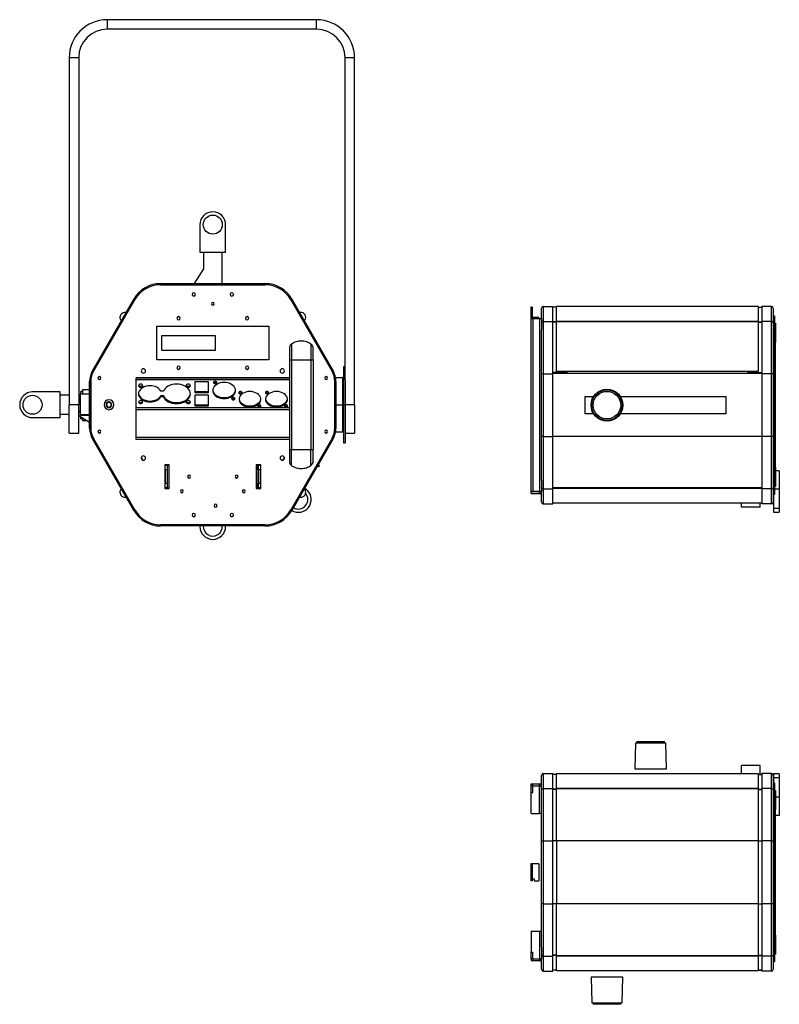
# Model space of a CAD drawing. Header units: millimetres. Extents: x 26 to 402, y 12 to 266.
# Tile 1 of 6: x 26 to 185, y 59 to 266. Entities that reach past the tile are written whole.
import ezdxf

# ---------------------------------------------------------------- set-up
doc = ezdxf.new("R2010")
doc.units = ezdxf.units.MM

msp = doc.modelspace()

# ---------------------------------------------------------------- linework, layer by layer
at = {"color": 7, "linetype": 'Continuous', "lineweight": 25}
for p, q in [((44.18, 265.96), (44.18, 263.96)), ((88.18, 265.96), (44.18, 265.96)), ((88.18, 263.96), (88.18, 265.96)), ((88.18, 263.96), (44.18, 263.96)), ((38.18, 257.96), (36.18, 257.96)), ((36.18, 257.96), (36.18, 184.96)), ((38.18, 257.96), (38.18, 184.96)), ((94.18, 190.25), (94.18, 257.96)), ((96.18, 257.96), (94.18, 257.96)), ((96.18, 184.96), (96.18, 257.96)), ((63.68, 222.85), (63.68, 217.05)), ((69.08, 217.05), (69.08, 222.85)), ((63.68, 217.05), (69.08, 217.05)), ((64.39, 217.05), (64.39, 213.54)), ((68.37, 210.45), (68.37, 217.05)), ((64.39, 213.54), (62.46, 210.45)), ((55.41, 210.45), (55.41, 210.21)), ((55.41, 210.45), (77.35, 210.45)), ((55.41, 210.21), (77.35, 210.21)), ((77.35, 210.21), (77.35, 210.45)), ((41.09, 192.13), (49.79, 207.2)), ((49.99, 207.08), (49.79, 207.2)), ((82.97, 207.2), (82.76, 207.08)), ((82.97, 207.2), (91.67, 192.13)), ((41.29, 192.01), (49.99, 207.08)), ((49.99, 207.08), (41.29, 192.01)), ((82.76, 207.08), (91.46, 192.01)), ((91.46, 192.01), (82.76, 207.08)), ((133.55, 205.48), (133.25, 205.48)), ((133.25, 205.48), (133.25, 203.38)), ((133.55, 205.48), (133.55, 203.38)), ((135.49, 203.1), (135.49, 205.28)), ((135.85, 205.64), (135.85, 202.48)), ((135.85, 205.64), (137.85, 205.64)), ((137.85, 202.48), (137.85, 205.64)), ((138.65, 205.48), (137.85, 205.48)), ((181.05, 205.64), (138.65, 205.64)), ((138.65, 202.51), (138.65, 205.64)), ((181.05, 205.64), (181.05, 202.51)), ((181.05, 205.48), (181.85, 205.48)), ((183.85, 205.64), (181.85, 205.64)), ((181.85, 205.64), (181.85, 202.48)), ((183.85, 202.48), (183.85, 205.64)), ((184.21, 205.28), (184.21, 202.22)), ((133.25, 203.38), (133.55, 203.38)), ((133.29, 166.7), (133.29, 203.1)), ((133.29, 203.1), (133.69, 203.1)), ((133.55, 203.1), (133.55, 203.38)), ((133.55, 203.38), (133.95, 203.38)), ((133.69, 203.1), (135.09, 203.1)), ((133.69, 203.1), (133.69, 166.7)), ((133.95, 203.38), (133.95, 203.1)), ((133.95, 203.38), (134.95, 203.38)), ((134.95, 203.1), (134.95, 203.38)), ((135.09, 203.1), (135.09, 166.7)), ((135.09, 203.1), (135.49, 203.1)), ((135.49, 203.1), (135.49, 200.74)), ((184.21, 203.68), (184.45, 203.68)), ((184.45, 203.68), (184.45, 197.68)), ((54.58, 201.51), (78.18, 201.51)), ((54.58, 194.41), (54.58, 201.51)), ((78.18, 201.51), (78.18, 194.41)), ((135.85, 202.48), (135.85, 191.48)), ((135.85, 202.48), (137.85, 202.48)), ((137.85, 191.48), (137.85, 202.48)), ((138.65, 202.39), (137.85, 202.39)), ((138.65, 202.33), (137.85, 202.33)), ((181.05, 202.51), (138.65, 202.51)), ((138.65, 202.43), (138.65, 202.51)), ((181.05, 202.43), (138.65, 202.43)), ((138.65, 191.97), (138.65, 202.43)), ((181.05, 202.51), (181.05, 202.43)), ((181.05, 202.43), (181.05, 191.97)), ((181.05, 202.39), (181.85, 202.39)), ((181.05, 202.33), (181.85, 202.33)), ((181.85, 202.48), (181.85, 191.48)), ((183.85, 202.48), (181.85, 202.48)), ((183.85, 191.48), (183.85, 202.48)), ((184.21, 202.22), (184.21, 191.48)), ((184.45, 202.16), (184.69, 202.16)), ((184.69, 202.16), (184.69, 198.16)), ((66.98, 199.46), (55.58, 199.46)), ((55.58, 199.46), (55.58, 196.46)), ((66.98, 196.46), (66.98, 199.46)), ((135.49, 191.48), (135.49, 200.74)), ((82.48, 196.86), (82.48, 194.38)), ((82.94, 197.7), (82.94, 194.38)), ((87.01, 197.7), (87.01, 194.38)), ((87.48, 194.38), (87.48, 196.86)), ((184.45, 197.68), (184.21, 197.68)), ((184.69, 198.16), (184.45, 198.16)), ((184.45, 172.08), (184.45, 197.68)), ((184.69, 171.76), (184.69, 198.16)), ((55.58, 196.46), (66.98, 196.46)), ((78.18, 194.41), (54.58, 194.41)), ((82.48, 194.38), (82.48, 175.54)), ((82.48, 194.38), (82.94, 194.38)), ((82.94, 194.38), (82.94, 175.54)), ((87.01, 194.38), (87.01, 175.54)), ((87.48, 194.38), (87.48, 175.54)), ((94.18, 192.96), (93.88, 192.96)), ((93.88, 192.96), (93.88, 184.96)), ((41.09, 192.13), (41.29, 192.01)), ((50.24, 190.62), (82.48, 190.62)), ((50.24, 177.67), (50.24, 190.62)), ((82.48, 190.6), (50.24, 190.6)), ((91.46, 192.01), (91.67, 192.13)), ((93.68, 190.66), (92.2, 190.66)), ((93.68, 190.66), (93.68, 184.96)), ((135.85, 191.48), (135.49, 191.48)), ((135.49, 178.28), (135.49, 191.48)), ((135.85, 191.48), (137.85, 191.48)), ((135.85, 191.48), (135.85, 178.28)), ((140.85, 191.78), (137.85, 191.78)), ((140.85, 191.78), (137.85, 191.78)), ((181.85, 191.55), (137.85, 191.55)), ((137.85, 178.28), (137.85, 191.48)), ((181.05, 191.97), (138.65, 191.97)), ((181.05, 191.97), (138.65, 191.97)), ((138.65, 191.97), (138.65, 191.97)), ((140.85, 191.97), (140.85, 191.78)), ((140.85, 191.78), (140.85, 191.78)), ((178.85, 191.78), (178.85, 191.97)), ((178.85, 191.78), (181.85, 191.78)), ((178.85, 191.78), (178.85, 191.78)), ((178.85, 191.78), (181.85, 191.78)), ((181.05, 191.97), (181.05, 191.97)), ((183.85, 191.48), (181.85, 191.48)), ((181.85, 191.48), (181.85, 178.28)), ((184.21, 191.48), (183.85, 191.48)), ((183.85, 178.28), (183.85, 191.48)), ((184.21, 191.48), (184.21, 178.28)), ((40.72, 189.89), (40.48, 189.89)), ((40.48, 188.45), (40.48, 189.89)), ((40.72, 188.45), (40.72, 189.89)), ((40.72, 189.89), (40.72, 180.03)), ((82.48, 190.2), (50.24, 190.2)), ((51.22, 188.87), (51.22, 188.66)), ((61.22, 188.87), (61.22, 188.66)), ((65.48, 189.8), (62.58, 189.8)), ((62.58, 189.8), (62.58, 187.54)), ((65.48, 187.54), (65.48, 189.8)), ((66.88, 189.62), (66.88, 189.41)), ((92.27, 189.89), (92.03, 189.89)), ((92.03, 189.89), (92.03, 188.45)), ((92.03, 180.03), (92.03, 189.89)), ((92.27, 189.89), (92.27, 188.45)), ((94.18, 190.25), (94.18, 184.96)), ((34.28, 187.66), (28.48, 187.66)), ((34.28, 182.26), (34.28, 187.66)), ((36.18, 186.95), (34.28, 186.95)), ((38.57, 186.95), (38.18, 186.95)), ((38.57, 186.47), (38.18, 186.47)), ((40.48, 187.16), (38.57, 187.16)), ((38.57, 182.88), (38.57, 187.16)), ((38.96, 187.78), (38.62, 187.78)), ((38.62, 187.16), (38.62, 187.78)), ((40.48, 188.12), (38.96, 188.08)), ((38.96, 188.08), (38.96, 187.16)), ((40.72, 188.45), (40.48, 188.45)), ((40.48, 188.45), (40.48, 188.44)), ((40.48, 188.16), (40.48, 188.44)), ((40.48, 188.44), (40.72, 188.44)), ((40.48, 180.03), (40.48, 188.16)), ((40.48, 188.16), (40.72, 188.16)), ((40.72, 180.03), (40.72, 188.16)), ((55.99, 187.82), (55.46, 187.82)), ((55.46, 186.9), (55.46, 186.69)), ((55.46, 186.9), (55.99, 186.9)), ((55.46, 186.69), (55.99, 186.69)), ((55.99, 186.9), (55.99, 186.69)), ((62.58, 187.75), (65.48, 187.75)), ((62.58, 187.54), (65.48, 187.54)), ((65.48, 186.97), (62.58, 186.97)), ((62.58, 186.97), (62.58, 184.71)), ((65.48, 184.71), (65.48, 186.97)), ((68.78, 186.47), (68.78, 186.26)), ((72.2, 187.49), (72.2, 187.27)), ((77.8, 187.49), (77.8, 187.27)), ((92.03, 188.45), (92.27, 188.45)), ((92.27, 188.44), (92.03, 188.44)), ((92.03, 188.16), (92.27, 188.16)), ((92.03, 188.16), (92.03, 180.03)), ((92.27, 188.45), (92.27, 188.44)), ((92.27, 188.44), (92.27, 188.16)), ((92.27, 188.16), (92.27, 180.03)), ((144.65, 186.7), (146.45, 186.7)), ((144.65, 183.06), (144.65, 186.7)), ((152.05, 186.7), (174.25, 186.7)), ((174.25, 186.7), (174.25, 183.06)), ((38.18, 184.96), (36.18, 184.96)), ((36.18, 178.96), (36.18, 184.96)), ((38.18, 178.96), (38.18, 184.96)), ((44.08, 185.14), (43.98, 185.19)), ((44.99, 184.77), (45.09, 184.73)), ((51.22, 185.42), (51.22, 185.21)), ((53.18, 185.75), (53.18, 185.54)), ((58.78, 185.41), (58.78, 185.2)), ((61.22, 185.42), (61.22, 185.21)), ((62.58, 184.92), (65.48, 184.92)), ((62.58, 184.71), (65.48, 184.71)), ((70.68, 186.23), (70.68, 186.01)), ((74.18, 184.71), (74.18, 184.49)), ((76.16, 184.69), (76.16, 184.47)), ((79.78, 184.71), (79.78, 184.49)), ((81.76, 184.69), (81.76, 184.47)), ((92.27, 184.96), (93.68, 184.96)), ((93.88, 184.96), (93.68, 184.96)), ((93.68, 184.96), (93.68, 179.26)), ((93.88, 184.96), (94.18, 184.96)), ((93.88, 184.96), (93.88, 176.96)), ((96.18, 184.96), (94.18, 184.96)), ((94.18, 184.96), (94.18, 176.96)), ((96.18, 184.96), (96.18, 178.96)), ((28.48, 182.26), (34.28, 182.26)), ((34.28, 182.97), (36.18, 182.97)), ((38.57, 183.53), (38.18, 183.53)), ((38.18, 183.45), (38.57, 183.45)), ((38.18, 182.73), (40.48, 181.29)), ((38.57, 182.76), (38.57, 182.88)), ((40.48, 182.88), (38.57, 182.88)), ((38.57, 182.76), (40.48, 182.76)), ((38.62, 181.98), (38.62, 182.45)), ((82.48, 184.31), (50.24, 184.31)), ((82.48, 183.93), (50.24, 183.93)), ((146.45, 183.06), (144.65, 183.06)), ((174.25, 183.06), (152.05, 183.06)), ((38.62, 181.98), (38.96, 181.98)), ((38.96, 182.24), (38.96, 181.68)), ((38.96, 181.68), (39.9, 181.65)), ((36.18, 178.96), (38.18, 178.96)), ((40.48, 180.03), (40.72, 180.03)), ((92.03, 180.03), (92.27, 180.03)), ((92.2, 179.26), (93.68, 179.26)), ((94.18, 178.96), (96.18, 178.96)), ((135.49, 169.02), (135.49, 178.28)), ((135.85, 178.28), (135.49, 178.28)), ((135.85, 178.28), (135.85, 167.27)), ((135.85, 178.28), (137.85, 178.28)), ((137.85, 167.27), (137.85, 178.28)), ((181.85, 178.28), (137.85, 178.28)), ((181.85, 178.28), (181.85, 167.27)), ((183.85, 178.28), (181.85, 178.28)), ((183.85, 167.27), (183.85, 178.28)), ((184.21, 178.28), (183.85, 178.28)), ((184.21, 178.28), (184.21, 167.53)), ((41.29, 177.9), (41.09, 177.78)), ((49.79, 162.71), (41.09, 177.78)), ((49.99, 162.83), (41.29, 177.9)), ((41.29, 177.9), (49.99, 162.83)), ((82.48, 178.05), (50.24, 178.05)), ((82.48, 177.67), (50.24, 177.67)), ((91.46, 177.9), (82.76, 162.83)), ((82.76, 162.83), (91.46, 177.9)), ((91.67, 177.78), (82.97, 162.71)), ((91.67, 177.78), (91.46, 177.9)), ((93.88, 176.96), (94.18, 176.96)), ((82.48, 175.54), (82.48, 173.06)), ((82.94, 172.21), (82.94, 175.54)), ((87.01, 172.21), (87.01, 175.54)), ((87.48, 173.06), (87.48, 175.54)), ((51.75, 173.31), (51.34, 173.85)), ((57.23, 172.36), (56.28, 172.36)), ((56.28, 172.36), (56.28, 167.36)), ((56.38, 171.26), (56.38, 172.26)), ((56.38, 172.26), (56.78, 172.26)), ((56.78, 172.26), (56.78, 171.26)), ((56.78, 172.26), (57.11, 172.26)), ((57.11, 172.26), (57.11, 167.46)), ((57.11, 172.26), (57.23, 172.26)), ((57.23, 167.36), (57.23, 172.36)), ((76.48, 172.36), (75.53, 172.36)), ((75.53, 172.36), (75.53, 167.36)), ((75.53, 172.26), (75.64, 172.26)), ((75.64, 172.26), (75.64, 167.46)), ((75.64, 172.26), (75.98, 172.26)), ((75.98, 172.26), (76.38, 172.26)), ((75.98, 171.26), (75.98, 172.26)), ((76.38, 172.26), (76.38, 171.26)), ((76.48, 167.36), (76.48, 172.36)), ((81.42, 173.85), (81.01, 173.31)), ((88.4, 172.12), (88.62, 171.9)), ((88.55, 172.38), (88.83, 172.11)), ((88.83, 172.11), (88.62, 171.9)), ((184.21, 172.08), (184.45, 172.08)), ((184.45, 172.08), (184.45, 166.08)), ((56.78, 171.26), (56.38, 171.26)), ((56.38, 171.26), (56.38, 168.46)), ((56.78, 171.26), (56.78, 168.46)), ((76.38, 171.26), (75.98, 171.26)), ((75.98, 171.26), (75.98, 168.46)), ((76.38, 171.26), (76.38, 168.46)), ((184.45, 171.76), (184.69, 171.76)), ((184.69, 171.76), (184.69, 167.76)), ((185.49, 171.05), (184.69, 171.05)), ((185.49, 171.05), (185.49, 167.23)), ((56.38, 169.16), (56.28, 169.22)), ((56.38, 168.46), (56.78, 168.46)), ((56.38, 167.46), (56.38, 168.46)), ((56.78, 168.46), (56.78, 167.46)), ((75.98, 167.46), (75.98, 168.46)), ((75.98, 168.46), (76.38, 168.46)), ((76.48, 169.22), (76.38, 169.16)), ((76.38, 168.46), (76.38, 167.46)), ((135.49, 169.02), (135.49, 166.7)), ((184.69, 167.76), (184.45, 167.76)), ((56.28, 167.36), (57.23, 167.36)), ((56.78, 167.46), (56.38, 167.46)), ((56.78, 167.46), (57.11, 167.46)), ((57.11, 167.46), (57.23, 167.46)), ((75.53, 167.46), (75.64, 167.46)), ((75.53, 167.36), (76.48, 167.36)), ((75.64, 167.46), (75.98, 167.46)), ((76.38, 167.46), (75.98, 167.46)), ((86.27, 166.95), (85.73, 167.49)), ((133.29, 166.3), (133.29, 166.7)), ((133.29, 166.7), (135.09, 166.7)), ((133.69, 166.7), (133.29, 166.7)), ((133.29, 166.3), (135.09, 166.3)), ((135.09, 166.7), (133.69, 166.7)), ((135.49, 166.7), (135.09, 166.7)), ((135.09, 166.3), (135.09, 166.7)), ((135.49, 164.48), (135.49, 166.7)), ((135.85, 167.27), (137.85, 167.27)), ((135.85, 167.27), (135.85, 164.12)), ((181.85, 167.47), (137.85, 167.47)), ((181.85, 167.34), (137.85, 167.34)), ((137.85, 164.12), (137.85, 167.27)), ((183.85, 167.27), (181.85, 167.27)), ((181.85, 167.27), (181.85, 164.12)), ((183.85, 164.12), (183.85, 167.27)), ((184.21, 167.53), (184.21, 164.48)), ((184.45, 166.08), (184.21, 166.08)), ((184.29, 166.08), (184.29, 163.13)), ((185.49, 167.23), (184.45, 167.23)), ((185.49, 167.23), (185.49, 163.13)), ((135.85, 164.12), (137.85, 164.12)), ((181.85, 164.28), (137.85, 164.28)), ((177.55, 163.43), (177.55, 164.28)), ((181.45, 163.43), (181.45, 164.28)), ((183.85, 164.12), (181.85, 164.12)), ((49.79, 162.71), (49.99, 162.83)), ((82.76, 162.83), (82.97, 162.71)), ((181.45, 163.43), (177.55, 163.43)), ((185.49, 163.13), (184.29, 163.13)), ((184.29, 163.13), (184.29, 162.34)), ((184.29, 162.34), (185.49, 162.34)), ((185.49, 163.13), (185.49, 162.34)), ((55.41, 159.71), (55.41, 159.47)), ((77.35, 159.71), (55.41, 159.71)), ((77.35, 159.47), (55.41, 159.47)), ((63.68, 159.47), (63.68, 159.36)), ((69.08, 159.36), (69.08, 159.47)), ((77.35, 159.47), (77.35, 159.71)), ((155.52, 114.16), (155.52, 113.82)), ((155.52, 114.16), (161.32, 114.16)), ((161.32, 113.82), (161.32, 114.16)), ((155.22, 113.82), (155.08, 108.42)), ((161.62, 113.82), (155.22, 113.82)), ((161.76, 108.42), (161.62, 113.82)), ((155.08, 108.42), (161.76, 108.42)), ((181.45, 109.07), (177.55, 109.07)), ((177.55, 107.38), (177.55, 109.07)), ((181.45, 107.22), (181.45, 109.07)), ((135.49, 104.8), (135.49, 107.02)), ((135.85, 107.38), (135.85, 104.23)), ((135.85, 107.38), (137.85, 107.38)), ((137.85, 104.23), (137.85, 107.38)), ((138.65, 107.22), (137.85, 107.22)), ((138.65, 107.22), (137.85, 107.22)), ((138.65, 107.38), (181.05, 107.38)), ((138.65, 104.26), (138.65, 107.38)), ((181.05, 107.38), (181.05, 104.26)), ((181.05, 107.22), (181.85, 107.22)), ((181.85, 107.22), (181.05, 107.22)), ((183.85, 107.38), (181.85, 107.38)), ((181.85, 107.38), (181.85, 104.23)), ((183.85, 104.23), (183.85, 107.38)), ((184.21, 107.02), (184.21, 103.96)), ((185.49, 107.31), (184.29, 107.31)), ((184.29, 107.31), (184.29, 106.52)), ((185.49, 106.52), (184.29, 106.52)), ((184.29, 106.52), (184.29, 105.42)), ((185.49, 107.31), (185.49, 106.52)), ((185.49, 106.52), (185.49, 102.42)), ((133.29, 105.2), (133.69, 105.2)), ((133.29, 104.8), (133.29, 105.2)), ((133.69, 104.8), (133.29, 104.8)), ((133.29, 103.4), (133.29, 104.8)), ((133.69, 104.8), (133.69, 105.2)), ((133.69, 105.2), (135.09, 105.2)), ((133.69, 104.8), (135.09, 104.8)), ((133.69, 103.4), (133.69, 104.8)), ((135.09, 104.8), (135.09, 105.2)), ((135.09, 104.8), (135.49, 104.8)), ((135.09, 99), (135.09, 104.8)), ((135.09, 99), (135.09, 104.8)), ((135.09, 104.8), (135.09, 104.8)), ((135.09, 104.8), (135.09, 104.8)), ((135.49, 102.39), (135.49, 104.8)), ((135.85, 104.23), (135.85, 93.22)), ((135.85, 104.23), (137.85, 104.23)), ((137.85, 93.22), (137.85, 104.23)), ((138.65, 104.13), (137.85, 104.13)), ((138.65, 104.07), (137.85, 104.07)), ((181.05, 104.26), (138.65, 104.26)), ((138.65, 104.18), (138.65, 104.26)), ((181.05, 104.18), (138.65, 104.18)), ((138.65, 93.22), (138.65, 104.18)), ((181.05, 104.26), (181.05, 104.18)), ((181.05, 104.18), (181.05, 93.22)), ((181.05, 104.13), (181.85, 104.13)), ((181.05, 104.07), (181.85, 104.07)), ((181.85, 104.23), (181.85, 93.22)), ((183.85, 104.23), (181.85, 104.23)), ((183.85, 93.22), (183.85, 104.23)), ((184.21, 105.42), (184.45, 105.42)), ((184.21, 103.96), (184.21, 93.22)), ((184.45, 105.42), (184.45, 99.42)), ((184.45, 103.82), (184.69, 103.82)), ((184.69, 103.82), (184.69, 99.82)), ((133.29, 103.4), (133.69, 103.4)), ((133.29, 99), (133.29, 103.4)), ((135.49, 93.22), (135.49, 102.39)), ((185.49, 102.42), (184.69, 102.42)), ((185.49, 102.42), (185.49, 98.6)), ((184.45, 99.42), (184.21, 99.42)), ((184.69, 99.82), (184.45, 99.82)), ((184.45, 73.82), (184.45, 99.42)), ((184.69, 73.42), (184.69, 99.82)), ((133.29, 99), (135.09, 99)), ((135.49, 99), (135.09, 99)), ((135.09, 99), (135.09, 99)), ((185.49, 98.6), (184.69, 98.6)), ((135.49, 93.22), (135.85, 93.22)), ((135.49, 80.02), (135.49, 93.22)), ((135.85, 93.22), (137.85, 93.22)), ((135.85, 93.22), (135.85, 80.02)), ((137.85, 80.02), (137.85, 93.22)), ((138.65, 93.22), (137.85, 93.22)), ((181.05, 93.22), (138.65, 93.22)), ((138.65, 93.22), (138.65, 80.02)), ((181.05, 93.22), (181.05, 80.02)), ((181.05, 93.22), (181.85, 93.22)), ((183.85, 93.22), (181.85, 93.22)), ((181.85, 93.22), (181.85, 80.02)), ((183.85, 93.22), (184.21, 93.22)), ((183.85, 80.02), (183.85, 93.22)), ((184.21, 93.22), (184.21, 80.02)), ((133.55, 88.42), (133.25, 88.42)), ((133.25, 88.42), (133.25, 84.82)), ((133.55, 88.42), (133.55, 84.82)), ((133.55, 88.42), (133.55, 85.22)), ((133.55, 88.42), (133.55, 88.42)), ((134.95, 88.42), (133.55, 88.42)), ((134.95, 88.42), (134.95, 84.82)), ((133.55, 84.82), (133.55, 85.22)), ((133.55, 85.22), (133.95, 85.22)), ((133.95, 85.22), (133.95, 84.82)), ((133.55, 84.82), (133.25, 84.82)), ((133.55, 84.82), (133.55, 84.82)), ((133.95, 84.82), (134.95, 84.82)), ((135.49, 70.85), (135.49, 80.02)), ((135.85, 80.02), (135.49, 80.02)), ((135.85, 80.02), (135.85, 69.02)), ((135.85, 80.02), (137.85, 80.02)), ((137.85, 69.02), (137.85, 80.02)), ((138.65, 80.02), (137.85, 80.02)), ((181.05, 80.02), (138.65, 80.02)), ((138.65, 69.07), (138.65, 80.02)), ((181.05, 80.02), (181.05, 69.07)), ((181.05, 80.02), (181.85, 80.02)), ((181.85, 80.02), (181.85, 69.02)), ((183.85, 80.02), (181.85, 80.02)), ((183.85, 69.02), (183.85, 80.02)), ((184.21, 80.02), (183.85, 80.02)), ((184.21, 80.02), (184.21, 69.28)), ((133.29, 74.25), (133.29, 69.85)), ((133.29, 74.25), (135.09, 74.25)), ((135.09, 74.25), (135.09, 68.45)), ((135.09, 74.25), (135.49, 74.25)), ((135.09, 74.25), (135.09, 68.45)), ((135.09, 74.25), (135.09, 74.25)), ((184.21, 73.82), (184.45, 73.82)), ((184.45, 73.82), (184.45, 67.82)), ((184.45, 73.42), (184.69, 73.42)), ((184.69, 73.42), (184.69, 69.42)), ((135.49, 70.85), (135.49, 68.45)), ((133.29, 68.45), (133.29, 69.85)), ((133.29, 69.85), (133.69, 69.85)), ((133.69, 68.45), (133.29, 68.45)), ((133.29, 68.45), (133.29, 68.05)), ((133.69, 68.45), (133.69, 69.85)), ((133.69, 68.45), (133.69, 68.05)), ((133.69, 68.45), (135.09, 68.45)), ((135.09, 68.45), (135.49, 68.45)), ((135.09, 68.45), (135.09, 68.05)), ((135.09, 68.45), (135.09, 68.45)), ((135.09, 68.45), (135.09, 68.45)), ((135.49, 66.22), (135.49, 68.45)), ((135.85, 69.02), (137.85, 69.02)), ((135.85, 69.02), (135.85, 65.86)), ((138.65, 69.17), (137.85, 69.17)), ((138.65, 69.11), (137.85, 69.11)), ((137.85, 65.86), (137.85, 69.02)), ((181.05, 69.07), (138.65, 69.07)), ((138.65, 68.99), (138.65, 69.07)), ((181.05, 68.99), (138.65, 68.99)), ((138.65, 65.87), (138.65, 68.99)), ((181.05, 69.17), (181.85, 69.17)), ((181.05, 69.11), (181.85, 69.11)), ((181.05, 69.07), (181.05, 68.99)), ((181.05, 68.99), (181.05, 65.87)), ((183.85, 69.02), (181.85, 69.02)), ((181.85, 69.02), (181.85, 65.86)), ((183.85, 65.86), (183.85, 69.02)), ((184.21, 69.28), (184.21, 66.22)), ((184.69, 69.42), (184.45, 69.42)), ((133.29, 68.05), (133.69, 68.05)), ((133.69, 68.05), (135.09, 68.05)), ((184.45, 67.82), (184.21, 67.82)), ((135.85, 65.86), (137.85, 65.86)), ((138.65, 66.02), (137.85, 66.02)), ((138.65, 66.02), (137.85, 66.02)), ((181.05, 65.87), (138.65, 65.87)), ((145.91, 64.6), (146.05, 59.2)), ((152.59, 64.6), (145.91, 64.6)), ((152.45, 59.2), (152.59, 64.6)), ((181.05, 66.02), (181.85, 66.02)), ((181.85, 66.02), (181.05, 66.02)), ((183.85, 65.86), (181.85, 65.86)), ((146.05, 59.2), (152.45, 59.2)), ((146.35, 59.2), (146.35, 58.86)), ((152.15, 58.86), (146.35, 58.86)), ((152.15, 58.86), (152.15, 59.2))]:
    msp.add_line(p, q, dxfattribs=at)
at = {"color": 7, "linetype": 'Continuous', "lineweight": 25, "flags": 128}
for points in [[(48.14, 204.35), (48.08, 204.35), (47.99, 204.36)], [(84.77, 204.36), (84.68, 204.35), (84.61, 204.35)], [(47.06, 202.75), (47.11, 202.68), (47.14, 202.62)], [(53.18, 188.96), (52.76, 188.94), (52.35, 188.86), (51.97, 188.73), (51.62, 188.56), (51.32, 188.35), (51.08, 188.11), (50.9, 187.84), (50.79, 187.55), (50.76, 187.25), (50.79, 186.96), (50.9, 186.67), (51.08, 186.4), (51.32, 186.15), (51.62, 185.94), (51.97, 185.77), (52.35, 185.64), (52.76, 185.57), (53.18, 185.54)], [(51.22, 189.3), (51.04, 189.27), (50.9, 189.2), (50.8, 189.1), (50.77, 188.98), (50.8, 188.86), (50.9, 188.75), (51.04, 188.68), (51.22, 188.66)], [(51.22, 188.66), (51.39, 188.68), (51.54, 188.75), (51.63, 188.86), (51.67, 188.98), (51.63, 189.1), (51.54, 189.2), (51.39, 189.27), (51.22, 189.3)], [(55.46, 187.82), (55.31, 188.06), (55.11, 188.28), (54.86, 188.48), (54.58, 188.65), (54.26, 188.78), (53.91, 188.88), (53.55, 188.94), (53.18, 188.96)], [(58.78, 189.3), (58.31, 189.28), (57.86, 189.2), (57.43, 189.07), (57.03, 188.89), (56.68, 188.67), (56.39, 188.41), (56.15, 188.13), (55.99, 187.82)], [(58.78, 185.2), (59.23, 185.23), (59.67, 185.3), (60.09, 185.43), (60.48, 185.59), (60.83, 185.8), (61.12, 186.05), (61.36, 186.32), (61.54, 186.62), (61.64, 186.93), (61.68, 187.25), (61.64, 187.57), (61.54, 187.89), (61.36, 188.18), (61.12, 188.46), (60.83, 188.7), (60.48, 188.91), (60.09, 189.08), (59.67, 189.2), (59.23, 189.28), (58.78, 189.3)], [(61.22, 189.3), (61.04, 189.27), (60.9, 189.2), (60.8, 189.1), (60.77, 188.98), (60.8, 188.86), (60.9, 188.75), (61.04, 188.68), (61.22, 188.66)], [(61.22, 188.66), (61.39, 188.68), (61.54, 188.75), (61.63, 188.86), (61.67, 188.98), (61.63, 189.1), (61.54, 189.2), (61.39, 189.27), (61.22, 189.3)], [(68.78, 189.66), (68.36, 189.63), (67.96, 189.55), (67.58, 189.43), (67.23, 189.26), (66.94, 189.05), (66.7, 188.81), (66.52, 188.54), (66.41, 188.25), (66.38, 187.96), (66.41, 187.66), (66.52, 187.38), (66.7, 187.11), (66.94, 186.87), (67.23, 186.66), (67.58, 186.49), (67.96, 186.36), (68.36, 186.29), (68.78, 186.26)], [(66.88, 189.9), (66.74, 189.89), (66.63, 189.83), (66.55, 189.75), (66.53, 189.66), (66.55, 189.56), (66.63, 189.48), (66.74, 189.43), (66.88, 189.41)], [(66.88, 189.41), (67.01, 189.43), (67.12, 189.48), (67.2, 189.56), (67.23, 189.66), (67.2, 189.75), (67.12, 189.83), (67.01, 189.89), (66.88, 189.9)], [(68.78, 186.26), (69.19, 186.29), (69.6, 186.36), (69.98, 186.49), (70.32, 186.66), (70.62, 186.87), (70.86, 187.11), (71.03, 187.38), (71.14, 187.66), (71.18, 187.96), (71.14, 188.25), (71.03, 188.54), (70.86, 188.81), (70.62, 189.05), (70.32, 189.26), (69.98, 189.43), (69.6, 189.55), (69.19, 189.63), (68.78, 189.66)], [(50.76, 187.36), (50.79, 187.17), (50.9, 186.88), (51.08, 186.61), (51.32, 186.36), (51.62, 186.15), (51.97, 185.98), (52.35, 185.86), (52.76, 185.78), (53.18, 185.75)], [(53.18, 185.75), (53.55, 185.77), (53.91, 185.83), (54.26, 185.93), (54.58, 186.07), (54.86, 186.24), (55.11, 186.44), (55.31, 186.66), (55.46, 186.9)], [(53.18, 185.54), (53.55, 185.56), (53.91, 185.62), (54.26, 185.72), (54.58, 185.86), (54.86, 186.03), (55.11, 186.22), (55.31, 186.45), (55.46, 186.69)], [(55.99, 186.9), (56.15, 186.59), (56.39, 186.3), (56.68, 186.05), (57.03, 185.83), (57.43, 185.65), (57.86, 185.52), (58.31, 185.44), (58.78, 185.41)], [(55.99, 186.69), (56.15, 186.38), (56.39, 186.09), (56.68, 185.83), (57.03, 185.61), (57.43, 185.44), (57.86, 185.31), (58.31, 185.23), (58.78, 185.2)], [(58.78, 185.41), (59.23, 185.44), (59.67, 185.51), (60.09, 185.64), (60.48, 185.81), (60.83, 186.01), (61.12, 186.26), (61.36, 186.53), (61.54, 186.83), (61.64, 187.14), (61.67, 187.36)], [(66.38, 188.07), (66.41, 187.88), (66.52, 187.59), (66.7, 187.32), (66.94, 187.08), (67.23, 186.87), (67.58, 186.7), (67.96, 186.58), (68.36, 186.5), (68.78, 186.47)], [(68.78, 186.47), (69.19, 186.5), (69.6, 186.58), (69.98, 186.7), (70.32, 186.87), (70.62, 187.08), (70.86, 187.32), (71.03, 187.59), (71.14, 187.88), (71.17, 188.07)], [(70.68, 186.51), (70.54, 186.49), (70.43, 186.44), (70.35, 186.36), (70.33, 186.26), (70.35, 186.17), (70.43, 186.09), (70.54, 186.03), (70.68, 186.01)], [(70.68, 186.01), (70.81, 186.03), (70.92, 186.09), (71, 186.17), (71.03, 186.26), (71, 186.36), (70.92, 186.44), (70.81, 186.49), (70.68, 186.51)], [(72.2, 187.77), (72.06, 187.75), (71.95, 187.7), (71.87, 187.62), (71.85, 187.52), (71.87, 187.43), (71.95, 187.35), (72.06, 187.29), (72.2, 187.27)], [(74.18, 187.75), (73.75, 187.72), (73.35, 187.64), (72.97, 187.5), (72.63, 187.32), (72.34, 187.1), (72.12, 186.85), (71.96, 186.57), (71.89, 186.27), (71.89, 185.97), (71.96, 185.68), (72.12, 185.4), (72.34, 185.14), (72.63, 184.92), (72.97, 184.74), (73.35, 184.6), (73.75, 184.52), (74.18, 184.49)], [(72.2, 187.27), (72.33, 187.29), (72.44, 187.35), (72.52, 187.43), (72.55, 187.52), (72.52, 187.62), (72.44, 187.7), (72.33, 187.75), (72.2, 187.77)], [(74.18, 184.49), (74.6, 184.52), (75.01, 184.6), (75.39, 184.74), (75.73, 184.92), (76.01, 185.14), (76.24, 185.4), (76.39, 185.68), (76.47, 185.97), (76.47, 186.27), (76.39, 186.57), (76.24, 186.85), (76.01, 187.1), (75.73, 187.32), (75.39, 187.5), (75.01, 187.64), (74.6, 187.72), (74.18, 187.75)], [(77.8, 187.77), (77.66, 187.75), (77.55, 187.7), (77.47, 187.62), (77.45, 187.52), (77.47, 187.43), (77.55, 187.35), (77.66, 187.29), (77.8, 187.27)], [(79.78, 187.75), (79.35, 187.72), (78.95, 187.64), (78.57, 187.5), (78.23, 187.32), (77.94, 187.1), (77.72, 186.85), (77.56, 186.57), (77.49, 186.27), (77.49, 185.97), (77.56, 185.68), (77.72, 185.4), (77.94, 185.14), (78.23, 184.92), (78.57, 184.74), (78.95, 184.6), (79.35, 184.52), (79.78, 184.49)], [(77.8, 187.27), (77.93, 187.29), (78.04, 187.35), (78.12, 187.43), (78.15, 187.52), (78.12, 187.62), (78.04, 187.7), (77.93, 187.75), (77.8, 187.77)], [(79.78, 184.49), (80.2, 184.52), (80.61, 184.6), (80.99, 184.74), (81.33, 184.92), (81.61, 185.14), (81.84, 185.4), (81.99, 185.68), (82.07, 185.97), (82.07, 186.27), (81.99, 186.57), (81.84, 186.85), (81.61, 187.1), (81.33, 187.32), (80.99, 187.5), (80.61, 187.64), (80.2, 187.72), (79.78, 187.75)], [(51.22, 185.85), (51.04, 185.82), (50.9, 185.75), (50.8, 185.65), (50.77, 185.53), (50.8, 185.41), (50.9, 185.3), (51.04, 185.23), (51.22, 185.21)], [(51.22, 185.21), (51.39, 185.23), (51.54, 185.3), (51.63, 185.41), (51.67, 185.53), (51.63, 185.65), (51.54, 185.75), (51.39, 185.82), (51.22, 185.85)], [(61.22, 185.85), (61.04, 185.82), (60.9, 185.75), (60.8, 185.65), (60.77, 185.53), (60.8, 185.41), (60.9, 185.3), (61.04, 185.23), (61.22, 185.21)], [(61.22, 185.21), (61.39, 185.23), (61.54, 185.3), (61.63, 185.41), (61.67, 185.53), (61.63, 185.65), (61.54, 185.75), (61.39, 185.82), (61.22, 185.85)], [(71.88, 186.23), (71.89, 186.18), (71.96, 185.89), (72.12, 185.61), (72.34, 185.35), (72.63, 185.13), (72.97, 184.95), (73.35, 184.82), (73.75, 184.73), (74.18, 184.71)], [(74.18, 184.71), (74.6, 184.73), (75.01, 184.82), (75.39, 184.95), (75.73, 185.13), (76.01, 185.35), (76.24, 185.61), (76.39, 185.89), (76.47, 186.18), (76.47, 186.23)], [(76.16, 184.97), (76.02, 184.95), (75.91, 184.9), (75.83, 184.82), (75.81, 184.72), (75.83, 184.63), (75.91, 184.55), (76.02, 184.49), (76.16, 184.47)], [(76.16, 184.47), (76.29, 184.49), (76.4, 184.55), (76.48, 184.63), (76.51, 184.72), (76.48, 184.82), (76.4, 184.9), (76.29, 184.95), (76.16, 184.97)], [(77.48, 186.23), (77.49, 186.18), (77.56, 185.89), (77.72, 185.61), (77.94, 185.35), (78.23, 185.13), (78.57, 184.95), (78.95, 184.82), (79.35, 184.73), (79.78, 184.71)], [(79.78, 184.71), (80.2, 184.73), (80.61, 184.82), (80.99, 184.95), (81.33, 185.13), (81.61, 185.35), (81.84, 185.61), (81.99, 185.89), (82.07, 186.18), (82.07, 186.23)], [(81.76, 184.97), (81.62, 184.95), (81.51, 184.9), (81.43, 184.82), (81.41, 184.72), (81.43, 184.63), (81.51, 184.55), (81.62, 184.49), (81.76, 184.47)], [(81.76, 184.47), (81.89, 184.49), (82, 184.55), (82.08, 184.63), (82.11, 184.72), (82.08, 184.82), (82, 184.9), (81.89, 184.95), (81.76, 184.97)], [(47.14, 167.3), (47.11, 167.24), (47.06, 167.16)], [(47.99, 165.56), (48.08, 165.56), (48.14, 165.56)], [(84.61, 165.56), (84.68, 165.56), (84.77, 165.56)]]:
    msp.add_lwpolyline(points, dxfattribs=at)
at = {"color": 7, "linetype": 'Continuous', "lineweight": 25}
for centre, radius in [((66.38, 222.85), 2), ((28.48, 184.96), 2), ((149.25, 184.88), 3.34), ((149.25, 184.88), 3.2), ((149.25, 184.88), 2.9)]:
    msp.add_circle(centre, radius, dxfattribs=at)
for centre, radius, start, end in [((44.18, 257.96), 8, 90, 180), ((88.18, 257.96), 8, 0, 90), ((44.18, 257.96), 6, 90, 180), ((88.18, 257.96), 6, 0, 90), ((66.38, 222.85), 2.7, 0, 180), ((55.41, 203.96), 6.49, 90, 150), ((55.41, 203.96), 6.25, 90, 150), ((77.35, 203.96), 6.49, 30, 90), ((77.35, 203.96), 6.25, 30, 90), ((62.38, 208.16), 0.35, 0, 180), ((62.38, 208.16), 0.35, 180, 0), ((70.38, 208.16), 0.35, 0, 180), ((70.38, 208.16), 0.35, 180, 0), ((66.38, 206.18), 0.3, 0, 180), ((66.38, 206.18), 0.3, 180, 0), ((135.85, 205.28), 0.36, 90, 180), ((183.85, 205.28), 0.36, 0, 90), ((47.85, 203.37), 1, 82.0243, 180), ((47.85, 203.37), 1, 180, 217.9757), ((59.18, 203.16), 0.35, 0, 180), ((59.18, 203.16), 0.35, 180, 0), ((73.58, 203.16), 0.35, 0, 180), ((73.58, 203.16), 0.35, 180, 0), ((84.91, 203.37), 1, 322.0243, 97.9757), ((133.55, 203.38), 0.302, 180, 247.2233), ((133.55, 203.38), 0.002, 180, 270), ((86.17, 202.38), 0.6, 142.0243, 156.8699), ((86.48, 196.86), 1, 0.0573, 57.6971), ((86.48, 196.86), 1, 359.9427, 57.6358), ((59.18, 192.76), 0.35, 0, 180), ((59.18, 192.76), 0.35, 180, 0), ((73.58, 192.76), 0.35, 0, 180), ((73.58, 192.76), 0.35, 180, 0), ((44.97, 189.89), 4.49, 150, 180), ((44.97, 189.89), 4.25, 150, 180), ((44.97, 189.89), 4.25, 150, 180), ((42.53, 190.59), 0.3, 0, 180), ((42.53, 190.59), 0.3, 180, 0), ((51.78, 192.09), 0.45, 0, 180), ((51.78, 192.09), 0.45, 180, 0), ((80.98, 192.09), 0.45, 0, 180), ((80.98, 192.09), 0.45, 180, 0), ((90.22, 190.59), 0.3, 0, 180), ((90.22, 190.59), 0.3, 180, 0), ((87.78, 189.89), 4.25, 0, 30), ((87.78, 189.89), 4.25, 0, 30), ((87.78, 189.89), 4.49, 0, 30), ((93.68, 190.86), 0.2, 270, 0), ((51.17, 189.32), 0.447, 211.4022, 275.4677), ((51.26, 189.32), 0.447, 264.5323, 328.5978), ((61.17, 189.32), 0.447, 211.4022, 275.4677), ((61.26, 189.32), 0.447, 264.5323, 328.5978), ((66.86, 190), 0.378, 218.639, 273.1713), ((66.9, 190), 0.378, 266.8287, 321.361), ((28.48, 184.96), 2.7, 90, 270), ((40.76, 188.44), 0.28, 180, 261.7016), ((72.18, 187.86), 0.378, 218.639, 273.1713), ((72.22, 187.86), 0.378, 266.8287, 321.361), ((77.78, 187.86), 0.378, 218.639, 273.1713), ((77.82, 187.86), 0.378, 266.8287, 321.361), ((91.99, 188.44), 0.28, 278.2984, 0), ((44.54, 184.96), 1.03, 0, 180), ((44.54, 184.96), 1.03, 180, 0), ((44.54, 184.96), 0.6, 157.4773, 337.4773), ((44.54, 184.96), 0.6, 337.4773, 157.4773), ((44.54, 184.96), 0.489, 157.4773, 337.4773), ((44.54, 184.96), 0.489, 337.4773, 157.4773), ((51.17, 185.87), 0.447, 211.4022, 275.4677), ((51.26, 185.87), 0.447, 264.5323, 328.5978), ((61.17, 185.87), 0.447, 211.4022, 275.4677), ((61.26, 185.87), 0.447, 264.5323, 328.5978), ((70.66, 186.6), 0.378, 218.639, 273.1713), ((70.7, 186.6), 0.378, 266.8287, 321.361), ((76.14, 185.06), 0.378, 218.639, 273.1713), ((76.18, 185.06), 0.378, 266.8287, 321.361), ((81.74, 185.06), 0.378, 218.639, 273.1713), ((81.78, 185.06), 0.378, 266.8287, 321.361), ((44.97, 180.03), 4.49, 180, 210), ((44.97, 180.03), 4.25, 180, 210), ((44.97, 180.03), 4.25, 180, 210), ((42.53, 179.32), 0.3, 0, 180), ((42.53, 179.32), 0.3, 180, 0), ((90.22, 179.32), 0.3, 0, 180), ((90.22, 179.32), 0.3, 180, 0), ((87.78, 180.03), 4.25, 330, 0), ((87.78, 180.03), 4.25, 330, 0), ((87.78, 180.03), 4.49, 330, 0), ((93.68, 179.06), 0.2, 0, 90), ((51.78, 173.76), 0.45, 0, 180), ((80.98, 173.76), 0.45, 0, 180), ((51.78, 173.76), 0.45, 180, 0), ((80.98, 173.76), 0.45, 180, 0), ((86.48, 173.06), 1, 302.3029, 359.9427), ((86.48, 173.06), 1, 302.3642, 0.0573), ((61.38, 169.86), 0.3, 0, 180), ((61.38, 169.86), 0.3, 180, 0), ((71.38, 169.86), 0.3, 0, 180), ((71.38, 169.86), 0.3, 180, 0), ((47.85, 166.55), 1, 142.0243, 180), ((47.85, 166.55), 1, 180, 277.9757), ((59.88, 166.76), 0.3, 0, 180), ((59.88, 166.76), 0.3, 180, 0), ((72.88, 166.76), 0.3, 0, 180), ((72.88, 166.76), 0.3, 180, 0), ((84.36, 165.04), 2.7, 239.0735, 45), ((84.36, 165.04), 2, 238.7491, 40.5015), ((84.91, 166.55), 1, 262.0243, 37.9757), ((86.17, 167.53), 0.6, 203.1301, 217.9757), ((135.09, 166.7), 0.4, 270, 0), ((135.09, 166.7), 0.0002, 270, 0), ((66.98, 163.74), 0.3, 0, 180), ((66.98, 163.74), 0.3, 180, 0), ((135.85, 164.48), 0.36, 180, 270), ((183.85, 164.48), 0.36, 270, 0), ((55.41, 165.96), 6.49, 210, 270), ((55.41, 165.96), 6.25, 210, 270), ((62.38, 161.76), 0.35, 0, 180), ((62.38, 161.76), 0.35, 180, 0), ((70.38, 161.76), 0.35, 0, 180), ((70.38, 161.76), 0.35, 180, 0), ((77.35, 165.96), 6.25, 270, 330), ((77.35, 165.96), 6.49, 270, 330), ((66.38, 159.36), 2, 176.8471, 3.1529), ((66.38, 159.36), 2.7, 180, 0), ((135.85, 107.02), 0.36, 90, 180), ((183.85, 107.02), 0.36, 0, 90), ((133.69, 104.8), 0.4, 90, 180), ((133.69, 104.8), 0.0002, 90, 180), ((135.09, 104.8), 0.4, 0, 90), ((135.09, 104.8), 0.0002, 0, 90), ((133.69, 68.45), 0.4, 180, 270), ((133.69, 68.45), 0.0002, 180, 270), ((135.09, 68.45), 0.4, 270, 0), ((135.09, 68.45), 0.0002, 270, 0), ((135.85, 66.22), 0.36, 180, 270), ((183.85, 66.22), 0.36, 270, 0)]:
    msp.add_arc(centre, radius, start, end, dxfattribs=at)
for points, knots in [([(135.85, 202.48), (135.83, 202.48), (135.78, 202.48), (135.69, 202.46), (135.59, 202.41), (135.5, 202.32), (135.49, 202.25), (135.49, 202.22)], [0, 0, 0, 0, 0.123813, 0.247875, 0.496277, 0.747215, 1, 1, 1, 1]), ([(184.21, 202.22), (184.2, 202.25), (184.19, 202.32), (184.11, 202.41), (184.01, 202.46), (183.92, 202.48), (183.87, 202.48), (183.85, 202.48)], [0, 0, 0, 0, 0.252785, 0.503724, 0.752126, 0.876186, 1, 1, 1, 1]), ([(82.48, 175.54), (82.48, 175.54), (82.47, 175.54), (82.5, 175.54), (82.59, 175.54), (82.74, 175.54), (82.87, 175.54), (82.94, 175.54)], [0, 0, 0, 0, 0.0014458, 0.2510844, 0.5007229, 0.7503615, 1, 1, 1, 1]), ([(135.85, 167.27), (135.83, 167.27), (135.78, 167.28), (135.69, 167.3), (135.59, 167.35), (135.5, 167.43), (135.49, 167.5), (135.49, 167.53)], [0, 0, 0, 0, 0.123813, 0.247875, 0.496277, 0.747215, 1, 1, 1, 1]), ([(184.21, 167.53), (184.2, 167.5), (184.19, 167.43), (184.11, 167.35), (184.01, 167.3), (183.92, 167.28), (183.87, 167.27), (183.85, 167.27)], [0, 0, 0, 0, 0.252785, 0.503724, 0.752126, 0.876186, 1, 1, 1, 1]), ([(135.49, 103.96), (135.49, 104), (135.5, 104.07), (135.59, 104.15), (135.69, 104.2), (135.78, 104.22), (135.83, 104.22), (135.85, 104.23)], [0, 0, 0, 0, 0.252785, 0.5037239, 0.7521255, 0.8761858, 1, 1, 1, 1]), ([(183.85, 104.23), (183.87, 104.22), (183.92, 104.22), (184.01, 104.2), (184.11, 104.15), (184.19, 104.07), (184.2, 104), (184.21, 103.96)], [0, 0, 0, 0, 0.123813, 0.247875, 0.496277, 0.747215, 1, 1, 1, 1]), ([(135.85, 69.02), (135.83, 69.02), (135.78, 69.02), (135.69, 69.04), (135.59, 69.09), (135.5, 69.18), (135.49, 69.25), (135.49, 69.28)], [0, 0, 0, 0, 0.123813, 0.247875, 0.496277, 0.747215, 1, 1, 1, 1]), ([(184.21, 69.28), (184.2, 69.25), (184.19, 69.18), (184.11, 69.09), (184.01, 69.04), (183.92, 69.02), (183.87, 69.02), (183.85, 69.02)], [0, 0, 0, 0, 0.252785, 0.503724, 0.752126, 0.876186, 1, 1, 1, 1])]:
    msp.add_open_spline(points, degree=3, knots=knots, dxfattribs=at)
for points in [[(82.94, 197.7), (82.88, 197.65), (82.74, 197.55), (82.59, 197.34), (82.5, 197.11), (82.48, 196.94), (82.48, 196.86)], [(87.01, 197.7), (86.86, 197.8), (86.56, 198), (86.05, 198.2), (85.52, 198.33), (84.98, 198.37), (84.43, 198.33), (83.9, 198.2), (83.4, 198), (83.09, 197.8), (82.94, 197.7)], [(82.94, 194.38), (83.09, 194.38), (83.4, 194.38), (83.9, 194.38), (84.43, 194.38), (84.98, 194.38), (85.52, 194.38), (86.05, 194.38), (86.56, 194.38), (86.86, 194.38), (87.01, 194.38)], [(87.01, 194.38), (87.08, 194.38), (87.21, 194.38), (87.36, 194.38), (87.46, 194.38), (87.47, 194.38), (87.48, 194.38)], [(82.94, 175.54), (83.09, 175.54), (83.4, 175.54), (83.9, 175.54), (84.43, 175.54), (84.98, 175.54), (85.52, 175.54), (86.05, 175.54), (86.56, 175.54), (86.86, 175.54), (87.01, 175.54)], [(87.01, 175.54), (87.08, 175.54), (87.22, 175.54), (87.36, 175.54), (87.46, 175.54), (87.47, 175.54), (87.48, 175.54)], [(82.48, 173.06), (82.48, 172.97), (82.5, 172.81), (82.59, 172.57), (82.74, 172.36), (82.88, 172.26), (82.94, 172.21)], [(82.94, 172.21), (83.09, 172.12), (83.4, 171.92), (83.9, 171.71), (84.43, 171.59), (84.98, 171.55), (85.52, 171.59), (86.05, 171.71), (86.56, 171.92), (86.86, 172.12), (87.01, 172.21)]]:
    msp.add_open_spline(points, degree=3, dxfattribs=at)

doc.saveas('drawing.dxf')
